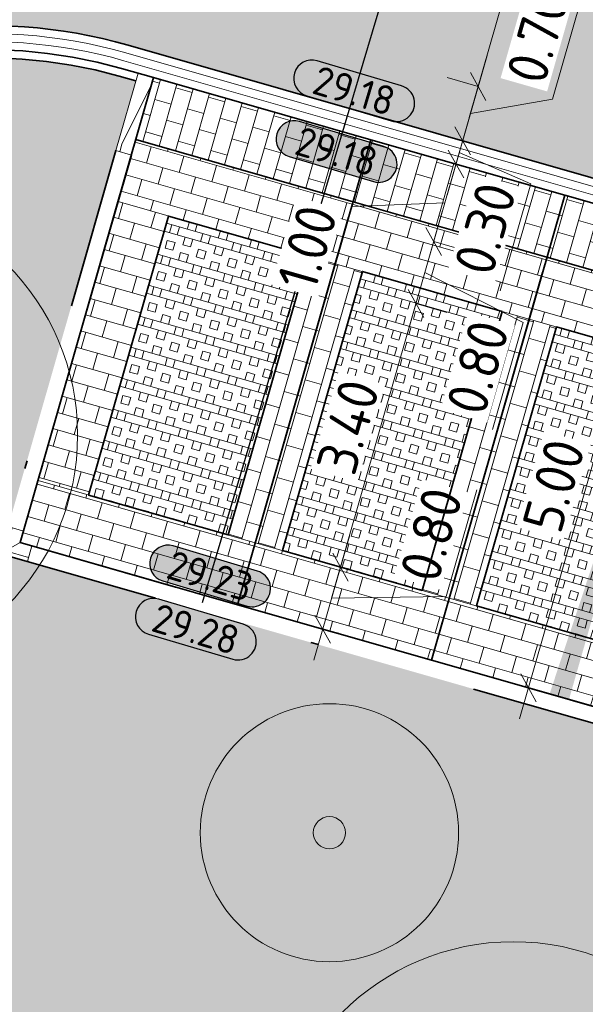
# Model space of a CAD drawing. Header units: metres. Extents: x 199937 to 201628, y 374508 to 375260.
# Tile 100 of 183: x 201258 to 201265, y 374903 to 374915. Entities that reach past the tile are written whole.
import ezdxf
from ezdxf.enums import TextEntityAlignment as Align

# ---------------------------------------------------------------- set-up
doc = ezdxf.new("R2010")
doc.units = ezdxf.units.M
doc.linetypes.add('VH-GELEIDEBAND', pattern=[6, 2, -2, 0, -2])
doc.linetypes.add('VH-OPSLUITBAND_100X200', pattern=[16, 8, -2, 4, -2])
for name, color, linetype, lineweight in [('N-WE-GR-BEPLANTING-A', 92, 'Continuous', 0), ('N-WE-OG-HOOGTELIJN-G', 7, 'Continuous', 25), ('N-WE-VH-DWARSHELLING-S', 7, 'Continuous', 25), ('N-WE-VH-GOOT-G', 170, 'Continuous', 35), ('N-WE-VH-KANTOPSLUITING_GELEIDEBAND_50 200-G', 20, 'VH-GELEIDEBAND', 35), ('N-WE-VH-KANTOPSLUITING_GELEIDEBAND_50 200_250_HOEKSTUK-S', 20, 'Continuous', 25), ('N-WE-VH-KANTOPSLUITING_GELEIDEBAND_50 200_250_INRITVERLOOPBAND-S', 20, 'Continuous', 25), ('N-WE-VH-KANTOPSLUITING_OPSLUITBAND_100X200-G', 150, 'VH-OPSLUITBAND_100X200', 35), ('N-WE-VH-KANTVERHARDING_STREKLAAG-G', 60, 'Continuous', 18), ('N-WE-VH-VERHARDING_GRASBETONSTEEN-A', 72, 'Continuous', 18), ('N-WE-VH-VERHARDING_GRASBETONSTEEN-G', 70, 'Continuous', 35), ('N-WE-VW-MARKERING_PARKEERVAK-G', 7, 'Continuous', 35), ('X-XX-AL-HOOGTELABEL-S', 7, 'Continuous', 25), ('X-XX-AL-M', 7, 'Continuous', 18)]:
    doc.layers.add(name, color=color, linetype=linetype, lineweight=lineweight)
doc.layers.add('N-WE-GR-BOOM-S', color=3, linetype='Continuous', lineweight=25, true_color=0x00ff00)
doc.layers.add('N-WE-VH-VERHARDING_BETONSTRAATSTEEN_ROOD-A', color=7, linetype='Continuous', lineweight=0, true_color=0xa92c0a)
doc.layers.add('X-XX-AL-HULPLIJN-G', color=7, linetype='Continuous', lineweight=18, plot=False)
doc.styles.add('NLCS-ISO-ANNOTATIEF-T18', font='NLCS-ISO.ttf', dxfattribs={"height": 1.8})
doc.styles.add('NLCS-ISO-ANNOTATIEF-T25', font='NLCS-ISO.ttf', dxfattribs={"height": 2.5})
doc.dimstyles.new('NLCS-ANNOTATIEF-T25-SCHRAP_L2_H1', dxfattribs={"dimtxt": 2.5, "dimasz": 1.4, "dimexe": 2, "dimexo": 2, "dimgap": 0.7, "dimtad": 1, "dimzin": 0, "dimdsep": 46, "dimtxsty": 'NLCS-ISO-ANNOTATIEF-T25', "dimblk": 'OBLIQUE', "dimcen": 0, "dimdle": 2, "dimclrd": 256, "dimclre": 256, "dimclrt": 256, "dimadec": 1, "dimazin": 0, "dimtfac": 1, "dimtdec": 3, "dimtofl": 0, "dimtmove": 0, "dimatfit": 3, "dimldrblk": 'OBLIQUE', "dimfxl": 2, "dimfxlon": 1, "dimtfillclr": 256, "dimtolj": 1, "dimtzin": 0, "dimlwd": -1, "dimlwe": -1, "dimarcsym": 0})
pattern_1 = [(74.03117997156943, (201268.7461817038, 374899.0245895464), (-0.1441224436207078, 0.2596704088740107), [0.21, -0.21]), (164.0311799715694, (201268.7461817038, 374899.0245895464), (-0.05777398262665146, -0.2018964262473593), [])]
pattern_2 = [(164.0311799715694, (201268.7461817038, 374899.0245895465), (-0.1100456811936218, -0.3845646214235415), []), (164.0311799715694, (201268.7736931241, 374899.1207307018), (-0.1100456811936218, -0.3845646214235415), []), (74.03117997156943, (201268.7461817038, 374899.0245895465), (-0.3845646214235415, 0.1100456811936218), [-0.1, 0.1]), (74.03117997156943, (201268.6500405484, 374899.0521009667), (-0.3845646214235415, 0.1100456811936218), [-0.1, 0.1]), (74.03117997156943, (201268.5538993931, 374899.0796123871), (-0.3845646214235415, 0.1100456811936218), [0.1, -0.1]), (74.03117997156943, (201268.4577582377, 374899.1071238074), (-0.3845646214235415, 0.1100456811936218), [0.1, -0.1]), (164.0311799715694, (201268.8012045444, 374899.2168718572), (-0.1100456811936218, -0.3845646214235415), [0.1, -0.1]), (164.0311799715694, (201268.8287159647, 374899.3130130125), (-0.1100456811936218, -0.3845646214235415), [0.1, -0.1])]
pattern_3 = [(344.0311799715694, (0, 0), (0.2596704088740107, 0.1441224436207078), [0.21, -0.21]), (74.03117997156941, (0, 0), (-0.2018964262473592, 0.05777398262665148), [])]
pattern_4 = [(344.03117998, (201123.740729, 375003.373236), (0.2596704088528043, 0.144122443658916), [0.21, -0.21]), (74.03117997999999, (201123.740729, 375003.373236), (-0.2018964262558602, 0.05777398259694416), [])]

# ---------------------------------------------------------------- blocks, each defined once
blk = doc.blocks.new('SGR-BOOM_01-SO')
at = {"linetype": 'ByBlock', "lineweight": 18}
h = blk.add_hatch(color=0, dxfattribs=at)
h.dxf.hatch_style = 1
edge = h.paths.add_edge_path()
edge.add_arc((0, 0), 0.25, 0, 360)
at = {"color": 0, "linetype": 'ByBlock', "lineweight": 18}
for radius in [2, 0.25]:
    blk.add_circle((0, 0), radius, dxfattribs=at)
blk = doc.blocks.new('_Oblique')
at = {"color": 0, "linetype": 'ByBlock', "lineweight": -2}
blk.add_line((-0.5, -0.5), (0.5, 0.5), dxfattribs=at)
blk = doc.blocks.new('*D196')
at = {"layer": 'Defpoints', "color": 0, "transparency": 16777216}
for p in [(201262.0104490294, 374908.6430311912), (201262.0104490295, 374908.6430311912), (201261.790357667, 374907.8739019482)]:
    blk.add_point(p, dxfattribs=at)
at = {"layer": 'X-XX-AL-M', "transparency": 16777216}
for p, q in [((201263.3201696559, 374908.2765671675), (201263.699827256, 374909.6033151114)), ((201261.6803119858, 374907.4893373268), (201262.1204947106, 374909.0275958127)), ((201262.0104490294, 374908.6430311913), (201262.3950136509, 374908.5329855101)), ((201261.9004033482, 374908.2584665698), (201263.3201696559, 374908.2765671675)), ((201261.790357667, 374907.8739019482), (201262.1749222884, 374907.763856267))]:
    blk.add_line(p, q, dxfattribs=at)
at = {"layer": 'X-XX-AL-M', "transparency": 16777216, "xscale": 0.28, "yscale": 0.28, "zscale": 0.28}
for p, rotation in [((201262.0104490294, 374908.6430311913), 74.03117996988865), ((201261.790357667, 374907.8739019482), 254.0311799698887)]:
    blk.add_blockref('_Oblique', p, dxfattribs=dict(at, rotation=rotation))
at = {"layer": 'X-XX-AL-M', "transparency": 16777216, "insert": (201263.1350479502, 374909.0472356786), "char_height": 0.5, "attachment_point": 5, "rotation": 74.03117996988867, "style": 'NLCS-ISO-ANNOTATIEF-T25', "bg_fill": 3, "box_fill_scale": 1.1, "bg_fill_color": 256, "bg_fill_true_color": 13158600, "bg_fill_transparency": 0}
blk.add_mtext('\\A1;0.80', dxfattribs=at)
blk = doc.blocks.new('*D197')
at = {"layer": 'Defpoints', "color": 0, "transparency": 16777216}
for p in [(201262.9458373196, 374911.9118304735), (201262.9458373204, 374911.9118304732), (201262.0104490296, 374908.6430311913)]:
    blk.add_point(p, dxfattribs=at)
at = {"layer": 'X-XX-AL-M', "transparency": 16777216}
for p, q in [((201261.9004033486, 374908.2584665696), (201263.0558830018, 374912.2963950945)), ((201262.9458373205, 374911.9118304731), (201263.3304019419, 374911.8017847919)), ((201262.0104490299, 374908.6430311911), (201262.3950136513, 374908.5329855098))]:
    blk.add_line(p, q, dxfattribs=at)
at = {"layer": 'X-XX-AL-M', "transparency": 16777216, "xscale": 0.28, "yscale": 0.28, "zscale": 0.28}
for p, rotation in [((201262.9458373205, 374911.9118304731), 74.03117996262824), ((201262.0104490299, 374908.6430311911), 254.0311799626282)]:
    blk.add_blockref('_Oblique', p, dxfattribs=dict(at, rotation=rotation))
at = {"layer": 'X-XX-AL-M', "transparency": 16777216, "insert": (201262.1031926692, 374910.3847253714), "char_height": 0.5, "attachment_point": 5, "rotation": 74.03117996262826, "style": 'NLCS-ISO-ANNOTATIEF-T25', "bg_fill": 3, "box_fill_scale": 1.1, "bg_fill_color": 256, "bg_fill_true_color": 13158600, "bg_fill_transparency": 0}
blk.add_mtext('\\A1;3.40', dxfattribs=at)
blk = doc.blocks.new('*D198')
at = {"layer": 'Defpoints', "color": 0, "transparency": 16777216}
for p in [(201263.1659286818, 374912.6809597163), (201263.1659286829, 374912.6809597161), (201262.9458373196, 374911.9118304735)]:
    blk.add_point(p, dxfattribs=at)
at = {"layer": 'X-XX-AL-M', "transparency": 16777216}
for p, q in [((201262.8357916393, 374911.5272658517), (201263.2759743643, 374913.0655243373)), ((201263.165928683, 374912.6809597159), (201263.5504933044, 374912.5709140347)), ((201263.0558830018, 374912.2963950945), (201264.2754525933, 374911.6769715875)), ((201262.9458373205, 374911.9118304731), (201263.3304019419, 374911.8017847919)), ((201264.2754525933, 374911.6769715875), (201263.895794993, 374910.3502236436))]:
    blk.add_line(p, q, dxfattribs=at)
at = {"layer": 'X-XX-AL-M', "transparency": 16777216, "xscale": 0.28, "yscale": 0.28, "zscale": 0.28}
for p, rotation in [((201263.165928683, 374912.6809597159), 74.03117996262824), ((201262.9458373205, 374911.9118304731), 254.0311799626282)]:
    blk.add_blockref('_Oblique', p, dxfattribs=dict(at, rotation=rotation))
at = {"layer": 'X-XX-AL-M', "transparency": 16777216, "insert": (201263.7106732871, 374911.1208921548), "char_height": 0.5, "attachment_point": 5, "rotation": 74.03117996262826, "style": 'NLCS-ISO-ANNOTATIEF-T25', "bg_fill": 3, "box_fill_scale": 1.1, "bg_fill_color": 256, "bg_fill_true_color": 13158600, "bg_fill_transparency": 0}
blk.add_mtext('\\A1;0.80', dxfattribs=at)
blk = doc.blocks.new('*D199')
at = {"layer": 'Defpoints', "color": 0, "transparency": 16777216}
for p in [(201263.4410428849, 374913.6423712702), (201263.4410428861, 374913.6423712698), (201263.1659286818, 374912.6809597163)]:
    blk.add_point(p, dxfattribs=at)
at = {"layer": 'X-XX-AL-M', "transparency": 16777216}
for p, q in [((201263.0558830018, 374912.2963950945), (201263.5510885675, 374914.0269358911)), ((201263.4410428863, 374913.6423712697), (201263.8256075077, 374913.5323255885)), ((201262.1494200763, 374913.1174595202), (201261.7972738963, 374911.8868527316)), ((201263.3034857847, 374913.1616654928), (201262.1494200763, 374913.1174595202)), ((201263.1659286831, 374912.6809597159), (201263.5504933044, 374912.5709140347))]:
    blk.add_line(p, q, dxfattribs=at)
at = {"layer": 'X-XX-AL-M', "transparency": 16777216, "xscale": 0.28, "yscale": 0.28, "zscale": 0.28}
for p, rotation in [((201263.4410428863, 374913.6423712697), 74.03117996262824), ((201263.1659286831, 374912.6809597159), 254.0311799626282)]:
    blk.add_blockref('_Oblique', p, dxfattribs=dict(at, rotation=rotation))
at = {"layer": 'X-XX-AL-M', "transparency": 16777216, "insert": (201261.5983964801, 374912.6094506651), "char_height": 0.5, "attachment_point": 5, "rotation": 74.03117996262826, "style": 'NLCS-ISO-ANNOTATIEF-T25', "bg_fill": 3, "box_fill_scale": 1.1, "bg_fill_color": 256, "bg_fill_true_color": 13158600, "bg_fill_transparency": 0}
blk.add_mtext('\\A1;1.00', dxfattribs=at)
blk = doc.blocks.new('*D200')
at = {"layer": 'Defpoints', "color": 0, "transparency": 16777216}
for p in [(201263.5235771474, 374913.9307947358), (201263.523577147, 374913.9307947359)]:
    blk.add_point(p, dxfattribs=at)
at = {"layer": 'X-XX-AL-M', "transparency": 16777216}
for p, q in [((201263.3309972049, 374913.2578066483), (201263.6336228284, 374914.3153593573)), ((201263.5235771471, 374913.9307947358), (201263.1390125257, 374914.0408404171)), ((201263.4823100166, 374913.7865830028), (201264.368133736, 374913.3978881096)), ((201263.4410428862, 374913.6423712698), (201263.8256075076, 374913.5323255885)), ((201264.368133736, 374913.3978881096), (201263.9884761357, 374912.0711401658))]:
    blk.add_line(p, q, dxfattribs=at)
at = {"layer": 'X-XX-AL-M', "transparency": 16777216, "xscale": 0.28, "yscale": 0.28, "zscale": 0.28, "rotation": 74.03117996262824}
blk.add_blockref('_Oblique', (201263.5235771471, 374913.9307947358), dxfattribs=at)
at = {"layer": 'X-XX-AL-M', "transparency": 16777216, "insert": (201263.8033544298, 374912.841808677), "char_height": 0.5, "attachment_point": 5, "rotation": 74.03117996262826, "style": 'NLCS-ISO-ANNOTATIEF-T25', "bg_fill": 3, "box_fill_scale": 1.1, "bg_fill_color": 256, "bg_fill_true_color": 13158600, "bg_fill_transparency": 0}
blk.add_mtext('\\A1;0.30', dxfattribs=at)
at = {"layer": 'Defpoints', "color": 0, "transparency": 16777216}
blk.add_point((201263.4410428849, 374913.6423712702), dxfattribs=at)
at = {"layer": 'X-XX-AL-M', "transparency": 16777216, "xscale": 0.28, "yscale": 0.28, "zscale": 0.28, "rotation": 254.0311799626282}
blk.add_blockref('_Oblique', (201263.4410428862, 374913.6423712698), dxfattribs=at)
blk = doc.blocks.new('*D201')
at = {"layer": 'Defpoints', "color": 0, "transparency": 16777216}
for p in [(201263.7161570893, 374914.6037828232), (201263.7161570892, 374914.6037828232), (201263.5235771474, 374913.9307947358)]:
    blk.add_point(p, dxfattribs=at)
at = {"layer": 'X-XX-AL-M', "transparency": 16777216}
for p, q in [((201264.6366143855, 374914.4450229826), (201265.0162719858, 374915.7717709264)), ((201263.4135314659, 374913.5462301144), (201263.8262027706, 374914.9883474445)), ((201263.7161570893, 374914.6037828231), (201263.3315924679, 374914.7138285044)), ((201263.6198671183, 374914.2672887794), (201264.6366143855, 374914.4450229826)), ((201263.5235771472, 374913.9307947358), (201263.1390125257, 374914.0408404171))]:
    blk.add_line(p, q, dxfattribs=at)
at = {"layer": 'X-XX-AL-M', "transparency": 16777216, "xscale": 0.28, "yscale": 0.28, "zscale": 0.28}
for p, rotation in [((201263.7161570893, 374914.6037828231), 74.03117996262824), ((201263.5235771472, 374913.9307947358), 254.0311799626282)]:
    blk.add_blockref('_Oblique', p, dxfattribs=dict(at, rotation=rotation))
at = {"layer": 'X-XX-AL-M', "transparency": 16777216, "insert": (201264.4514926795, 374915.2156914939), "char_height": 0.5, "attachment_point": 5, "rotation": 74.03117996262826, "style": 'NLCS-ISO-ANNOTATIEF-T25', "bg_fill": 3, "box_fill_scale": 1.1, "bg_fill_color": 256, "bg_fill_true_color": 13158600, "bg_fill_transparency": 0}
blk.add_mtext('\\A1;0.70', dxfattribs=at)
blk = doc.blocks.new('*D202')
at = {"layer": 'Defpoints', "color": 0, "transparency": 16777216}
for p in [(201264.740344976, 374918.182900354), (201264.7782992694, 374918.1720394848), (201263.7161570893, 374914.6037828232)]:
    blk.add_point(p, dxfattribs=at)
at = {"layer": 'X-XX-AL-M', "transparency": 16777216}
for p, q in [((201263.606111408, 374914.2192182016), (201264.8503906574, 374918.5674649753)), ((201264.7403449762, 374918.1829003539), (201264.3557803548, 374918.2929460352)), ((201263.7161570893, 374914.6037828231), (201263.3315924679, 374914.7138285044))]:
    blk.add_line(p, q, dxfattribs=at)
at = {"layer": 'X-XX-AL-M', "transparency": 16777216, "xscale": 0.28, "yscale": 0.28, "zscale": 0.28}
for p, rotation in [((201264.7403449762, 374918.1829003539), 74.03117996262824), ((201263.7161570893, 374914.6037828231), 254.0311799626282)]:
    blk.add_blockref('_Oblique', p, dxfattribs=dict(at, rotation=rotation))
at = {"layer": 'X-XX-AL-M', "transparency": 16777216, "insert": (201263.8533005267, 374916.5006361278), "char_height": 0.5, "attachment_point": 5, "rotation": 74.03117996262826, "style": 'NLCS-ISO-ANNOTATIEF-T25', "bg_fill": 3, "box_fill_scale": 1.1, "bg_fill_color": 256, "bg_fill_true_color": 13158600, "bg_fill_transparency": 0}
blk.add_mtext('\\A1;3.72', dxfattribs=at)
blk = doc.blocks.new('*D224')
at = {"layer": 'Defpoints', "color": 0, "transparency": 16777216}
for p in [(201265.7161974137, 374911.9511836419), (201265.716197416, 374911.9511836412), (201264.340626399, 374907.1441258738)]:
    blk.add_point(p, dxfattribs=at)
at = {"layer": 'X-XX-AL-M', "transparency": 16777216}
for p, q in [((201264.2305807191, 374906.7595612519), (201265.8262430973, 374912.3357482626)), ((201265.7161974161, 374911.9511836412), (201266.1007620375, 374911.8411379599)), ((201264.3406264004, 374907.1441258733), (201264.7251910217, 374907.034080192))]:
    blk.add_line(p, q, dxfattribs=at)
at = {"layer": 'X-XX-AL-M', "transparency": 16777216, "xscale": 0.28, "yscale": 0.28, "zscale": 0.28}
for p, rotation in [((201265.7161974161, 374911.9511836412), 74.03117996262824), ((201264.3406264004, 374907.1441258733), 254.0311799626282)]:
    blk.add_blockref('_Oblique', p, dxfattribs=dict(at, rotation=rotation))
at = {"layer": 'X-XX-AL-M', "transparency": 16777216, "insert": (201264.6534614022, 374909.6549492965), "char_height": 0.5, "attachment_point": 5, "rotation": 74.03117996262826, "style": 'NLCS-ISO-ANNOTATIEF-T25', "bg_fill": 3, "box_fill_scale": 1.1, "bg_fill_color": 256, "bg_fill_true_color": 13158600, "bg_fill_transparency": 0}
blk.add_mtext('\\A1;5.00', dxfattribs=at)
blk = doc.blocks.new('*U283')
h = blk.add_hatch(color=253)
h.dxf.hatch_style = 1
edge = h.paths.add_edge_path()
edge.add_line((2.726055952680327, 1.132202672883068), (-2.726055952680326, 1.132202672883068))
edge.add_arc((-2.726055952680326, 0), 1.132202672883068, 90, 270)
edge.add_line((-2.726055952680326, -1.132202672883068), (2.726055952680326, -1.132202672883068))
edge.add_arc((2.726055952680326, 3.697785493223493e-32), 1.132202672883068, 270, 450)
blk.add_lwpolyline([(2.726055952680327, 1.132202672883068), (-2.726055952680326, 1.132202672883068, 0.9999999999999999), (-2.726055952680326, -1.132202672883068), (2.726055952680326, -1.132202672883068, 0.9999999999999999)], format="xyb", close=True)
at = {"style": 'NLCS-ISO-ANNOTATIEF-T18'}
blk.add_attdef('HGT', text='', height=1.8, dxfattribs=at).set_placement((-0.002853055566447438, -0.0004570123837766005), align=Align.MIDDLE_CENTER)
blk = doc.blocks.new('SVH-GELEIDEBAND INRITVERLOOPBAND_50 200X200_LINKS_L1000_HD-MM')
at = {"linetype": 'Continuous', "lineweight": 0}
blk.add_lwpolyline([(0, 0), (1000, 1.13686837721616e-13), (1000, 200.0000000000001), (0, 200)], close=True, dxfattribs=at)
blk.add_lwpolyline([(900, 1.023181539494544e-13), (100, 150), (0, 150)], dxfattribs=at)
blk = doc.blocks.new('SVH-GELEIDEBAND HOEKSTUK_50 200X250_L150_H90INW_HD-MM')
at = {"linetype": 'Continuous', "lineweight": 0}
blk.add_line((150, 0), (300, 150), dxfattribs=at)
blk.add_lwpolyline([(150, 0), (0, 0), (0, 200), (350, 200), (350, -150), (150, -150)], close=True, dxfattribs=at)
blk.add_lwpolyline([(300, -150), (300, 150), (0, 150)], dxfattribs=at)
blk = doc.blocks.new('*U418')
blk.add_solid([(0, 0), (0, 0.25), (6.000000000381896, 0)])

msp = doc.modelspace()

# ---------------------------------------------------------------- hatches: boundary and pattern name
at = {"layer": 'N-WE-GR-BEPLANTING-A', "true_color": 0x52a500}
h = msp.add_hatch(dxfattribs=at)
h.set_pattern_fill('AGR-BEPLANTING_SOORT_02-SO', color=74, scale=0.2, pattern_type=2)
h.set_pattern_definition([(59.99999999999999, (201123.740729, 375003.3732360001), (-0.08660261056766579, 0.1499998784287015), [0.0577352, -0.11547]), (59.99999999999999, (201123.740729, 375003.473236), (-0.08660261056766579, 0.1499998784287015), [0.0577352, -0.11547]), (300.0000000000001, (201123.740729, 375003.473236), (0.1732050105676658, 1.215712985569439e-07), [0.0577352, -0.11547])])
h.paths.add_polyline_path([(201276.7251038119, 374905.9026811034, -1), (201277.1251038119, 374905.9026811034, -1)], flags=16)
edge = h.paths.add_edge_path()
edge.add_line((201257.7960755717, 374908.8088644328), (201259.4742722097, 374914.6734749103))
edge.add_line((201259.4742722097, 374914.6734749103), (201259.2701698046, 374914.7318801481))
edge.add_arc((201257.64699601, 374909.059551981), 5.900000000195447, 74.03118000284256, 121.3421147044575)
edge.add_line((201254.5781285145, 374914.0986046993), (201251.6553022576, 374912.3185545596))
edge.add_line((201251.6553022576, 374912.3185545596), (201255.8284867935, 374905.5938814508))
edge.add_line((201255.8284867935, 374905.5938814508), (201256.5556085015, 374906.0863165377))
edge.add_line((201256.5556085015, 374906.0863165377), (201257.0954477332, 374905.2387585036))
edge.add_line((201257.0954477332, 374905.2387585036), (201257.0111034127, 374905.1850366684))
edge.add_line((201257.0111034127, 374905.1850366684), (201257.2790202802, 374904.764402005))
edge.add_line((201257.2790202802, 374904.764402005), (201255.5741490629, 374903.7118945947))
edge.add_line((201255.5741490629, 374903.7118945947), (201255.3114931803, 374904.1373495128))
edge.add_line((201255.3114931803, 374904.1373495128), (201255.2264021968, 374904.0848183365))
edge.add_line((201255.2264021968, 374904.0848183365), (201250.5564317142, 374911.6493239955))
edge.add_line((201250.5564317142, 374911.6493239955), (201248.017169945, 374910.1028710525))
edge.add_line((201248.017169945, 374910.1028710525), (201259.5500000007, 374891.2340000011))
edge.add_line((201259.5500000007, 374891.2340000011), (201279.2476113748, 374903.1171880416))
edge.add_line((201279.2476113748, 374903.1171880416), (201276.0649480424, 374908.3112547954))
edge.add_arc((201271.0342567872, 374905.2286997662), 5.900000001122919, 31.49787584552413, 74.03117996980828)
edge.add_line((201272.6574305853, 374910.9010279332), (201272.453328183, 374910.9594331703))
edge.add_line((201272.453328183, 374910.9594331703), (201270.775131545, 374905.0948226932))
edge.add_line((201270.775131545, 374905.0948226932), (201257.7960755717, 374908.8088644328))
at = {"layer": 'N-WE-VH-VERHARDING_BETONSTRAATSTEEN_ROOD-A'}
h = msp.add_hatch(dxfattribs=at)
h.set_pattern_fill('AVH-ROO_BSS_KEIFRMT_KEPER-SO', color=36, scale=2, angle=29.03117997, pattern_type=2)
h.set_pattern_definition([(29.03117997, (0, 0), (0.08170474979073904, 0.2855246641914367), [0.63, -0.21]), (299.03117997, (-0.2038199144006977, 0.3672294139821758), (0.08170474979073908, 0.2855246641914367), [0.63, -0.21])])
edge = h.paths.add_edge_path()
edge.add_line((201263.0447961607, 374926.7640627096), (201258.8073366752, 374927.3887984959))
edge.add_arc((201255.8419856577, 374928.836794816), 3.29999999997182, 211.7040694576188, 333.9735025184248, ccw=False)
edge.add_line((201253.0344321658, 374927.1025389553), (201252.3157756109, 374928.2659582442))
edge.add_line((201252.3157756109, 374928.2659582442), (201248.7425257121, 374926.0587235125))
edge.add_line((201248.7425257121, 374926.0587235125), (201252.185842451, 374920.4844042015))
edge.add_arc((201251.0798365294, 374919.8012124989), 1.300000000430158, -58.65788527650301, 31.704069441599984, ccw=False)
edge.add_line((201251.756027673, 374918.6909127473), (201254.351608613, 374914.4289922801))
edge.add_line((201254.351608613, 374914.4289922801), (201254.3700697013, 374914.440235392))
edge.add_arc((201257.6469960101, 374909.0595519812), 6.300000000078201, 74.03117997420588, 121.3421147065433, ccw=False)
edge.add_line((201259.3802154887, 374915.1164447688), (201272.7674762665, 374911.2855925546))
edge.add_arc((201271.0342567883, 374905.2286997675), 6.29999999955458, 31.49787584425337, 74.03117997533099, ccw=False)
edge.add_line((201276.406011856, 374908.5202415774), (201279.4654290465, 374903.5273109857))
edge.add_line((201279.4654290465, 374903.5273109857), (201281.4909110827, 374904.7684246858))
edge.add_arc((201283.4520280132, 374905.9700986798), 2.300000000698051, 121.5259274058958, 211.4978758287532, ccw=False)
edge.add_line((201282.2493940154, 374907.9306270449), (201287.1789282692, 374910.9545187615))
edge.add_line((201287.1789282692, 374910.9545187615), (201284.5796624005, 374915.1918299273))
edge.add_arc((201281.2854910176, 374920.56197284), 6.300000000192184, 253.4236169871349, 301.52592738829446, ccw=False)
edge.add_line((201279.4881430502, 374914.5237992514), (201263.5873717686, 374919.2568892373))
edge.add_arc((201264.5288397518, 374922.4197420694), 3.300000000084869, 143.5464036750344, 253.4236169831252, ccw=False)
edge.add_arc((201255.6505560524, 374928.9154058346), 7.700848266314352, 323.9222265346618, 343.7777241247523)
h = msp.add_hatch(dxfattribs=at)
h.set_pattern_fill('AVH-ROO_BSS_KEIFRMT_HALFST-SO', color=36, scale=2, angle=-15.96882002, pattern_type=2)
h.set_pattern_definition(pattern_4)
h.paths.add_polyline_path([(201262.3860182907, 374913.9442734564), (201259.6940659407, 374914.7145932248), (201259.4739745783, 374913.9454639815), (201262.1659269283, 374913.1751442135)])
h = msp.add_hatch(dxfattribs=at)
h.set_pattern_fill('AVH-ROO_BSS_KEIFRMT_HALFST-SO', color=36, scale=2, angle=74.03117997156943, pattern_type=2)
h.set_pattern_definition(pattern_1)
h.paths.add_polyline_path([(201261.9458355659, 374912.4060149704), (201262.1659269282, 374913.1751442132), (201259.4739745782, 374913.9454639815), (201259.2538832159, 374913.1763347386)])
h = msp.add_hatch(dxfattribs=at)
h.set_pattern_fill('AVH-ROO_BSS_KEIFRMT_HALFST-SO', color=36, scale=2, angle=-15.96882002, pattern_type=2)
h.set_pattern_definition(pattern_4)
h.paths.add_polyline_path([(201264.7895471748, 374913.2564879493), (201262.3860182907, 374913.9442734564), (201262.1659269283, 374913.1751442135), (201264.5694558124, 374912.4873587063)])
h = msp.add_hatch(dxfattribs=at)
h.set_pattern_fill('AVH-ROO_BSS_KEIFRMT_HALFST-SO', color=36, scale=2, angle=-15.96882002, pattern_type=2)
h.set_pattern_definition(pattern_4)
h.paths.add_polyline_path([(201267.1930760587, 374912.5687024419), (201264.7895471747, 374913.2564879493), (201264.5694558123, 374912.4873587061), (201266.9729846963, 374911.7995731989)])
h = msp.add_hatch(dxfattribs=at)
h.set_pattern_fill('AVH-ROO_BSS_KEIFRMT_HALFST-SO', color=36, scale=2, angle=254.03, pattern_type=2)
h.set_pattern_definition([(254.03, (0, 0), (0.1441170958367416, -0.2596733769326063), [0.21, -0.21]), (344.03, (0, 0), (0.05777814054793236, 0.201895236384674), [])])
h.paths.add_polyline_path([(201259.8788007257, 374912.9975105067), (201259.2538832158, 374913.1763347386), (201258.2634720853, 374909.7152531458), (201258.8883895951, 374909.5364289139)])
h = msp.add_hatch(dxfattribs=at)
h.set_pattern_fill('AVH-ROO_BSS_KEIFRMT_HALFST-SO', color=36, scale=2, angle=74.03117997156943, pattern_type=2)
h.set_pattern_definition(pattern_1)
h.paths.add_polyline_path([(201264.34936445, 374911.7182294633), (201264.5694558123, 374912.4873587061), (201262.1659269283, 374913.1751442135), (201261.945835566, 374912.4060149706)])
h = msp.add_hatch(dxfattribs=at)
h.set_pattern_fill('AVH-ROO_BSS_KEIFRMT_HALFST-SO', color=36, scale=2, angle=-15.96882002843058, pattern_type=2)
h.set_pattern_definition(pattern_3)
h.paths.add_polyline_path([(201262.2823296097, 374912.3097249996), (201261.6093415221, 374912.5023049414), (201260.6189303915, 374909.0412233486), (201261.2919184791, 374908.8486434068)])
h = msp.add_hatch(dxfattribs=at)
h.set_pattern_fill('AVH-ROO_BSS_KEIFRMT_HALFST-SO', color=36, scale=2, angle=74.03117997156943, pattern_type=2)
h.set_pattern_definition(pattern_1)
h.paths.add_polyline_path([(201266.7528933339, 374911.0304439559), (201266.9729846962, 374911.7995731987), (201264.5694558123, 374912.4873587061), (201264.3493644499, 374911.7182294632)])
h = msp.add_hatch(dxfattribs=at)
h.set_pattern_fill('AVH-ROO_BSS_KEIFRMT_HALFST-SO', color=36, scale=2, angle=-15.96882002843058, pattern_type=2)
h.set_pattern_definition(pattern_3)
h.paths.add_polyline_path([(201264.6858584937, 374911.6219394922), (201264.0128704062, 374911.8145194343), (201263.0224592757, 374908.3534378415), (201263.6954473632, 374908.1608578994)])
h = msp.add_hatch(dxfattribs=at)
h.set_pattern_fill('AVH-ROO_BSS_KEIFRMT_HALFST-SO', color=36, scale=2, angle=74.03117997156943, pattern_type=2)
h.set_pattern_definition(pattern_1)
h.paths.add_polyline_path([(201260.7353330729, 374908.1758041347), (201260.9554244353, 374908.9449333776), (201258.2634720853, 374909.7152531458), (201258.043380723, 374908.9461239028)])
h = msp.add_hatch(dxfattribs=at)
h.set_pattern_fill('AVH-ROO_BSS_KEIFRMT_HALFST-SO', color=36, scale=2, angle=74.03117997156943, pattern_type=2)
h.set_pattern_definition(pattern_1)
h.paths.add_polyline_path([(201263.138861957, 374907.4880186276), (201263.3589533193, 374908.2571478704), (201260.9554244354, 374908.9449333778), (201260.7353330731, 374908.1758041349)])
h = msp.add_hatch(dxfattribs=at)
h.set_pattern_fill('AVH-ROO_BSS_KEIFRMT_HALFST-SO', color=36, scale=2, angle=74.03117997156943, pattern_type=2)
h.set_pattern_definition(pattern_1)
h.paths.add_polyline_path([(201265.5423908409, 374906.8002331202), (201265.7624822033, 374907.569362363), (201263.3589533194, 374908.2571478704), (201263.1388619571, 374907.4880186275)])
at = {"layer": 'N-WE-VH-VERHARDING_GRASBETONSTEEN-A', "true_color": 0x52a500}
h = msp.add_hatch(dxfattribs=at)
h.set_pattern_fill('AVH-GRASBETONSTEEN_01-SO', color=74, angle=74.03117997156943, pattern_type=2)
h.set_pattern_definition(pattern_2)
h.paths.add_polyline_path([(201260.6189303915, 374909.0412233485), (201261.6093415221, 374912.5023049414), (201259.8788007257, 374912.9975105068), (201258.8883895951, 374909.5364289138)])
h = msp.add_hatch(dxfattribs=at)
h.set_pattern_fill('AVH-GRASBETONSTEEN_01-SO', color=74, angle=74.03117997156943, pattern_type=2)
h.set_pattern_definition(pattern_2)
h.paths.add_polyline_path([(201263.0224592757, 374908.3534378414), (201264.0128704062, 374911.8145194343), (201262.2823296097, 374912.3097249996), (201261.2919184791, 374908.8486434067)])
h = msp.add_hatch(dxfattribs=at)
h.set_pattern_fill('AVH-GRASBETONSTEEN_01-SO', color=74, angle=74.03117997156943, pattern_type=2)
h.set_pattern_definition(pattern_2)
h.paths.add_polyline_path([(201265.4259881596, 374907.665652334), (201266.4163992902, 374911.1267339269), (201264.6858584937, 374911.6219394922), (201263.6954473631, 374908.1608578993)])

# ---------------------------------------------------------------- linework, layer by layer
at = {"layer": 'N-WE-VH-GOOT-G'}
msp.add_lwpolyline([(201279.4654290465, 374903.5273109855), (201276.406011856, 374908.5202415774, 0.1877469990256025), (201272.7674762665, 374911.2855925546), (201259.3802154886, 374915.1164447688, 0.2094161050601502), (201254.3700697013, 374914.440235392), (201197.641662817, 374879.891685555, 0.3496658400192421), (201194.9418536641, 374872.5188592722), (201203.5700273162, 374846.6330093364, 0.08300686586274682), (201211.3376270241, 374831.9775358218, 0.01048548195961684), (201222.5837637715, 374817.8977237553, 0.3384533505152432), (201230.0464565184, 374816.2042217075), (201252.5838921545, 374826.5281762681, 0.0296485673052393), (201263.0765490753, 374832.109114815), (201301.465339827, 374855.5459103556, 0.4146907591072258), (201303.5543079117, 374864.2145619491), (201279.9878960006, 374902.6746514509)], format="xyb", dxfattribs=at)
at = {"layer": 'N-WE-VH-VERHARDING_GRASBETONSTEEN-G'}
msp.add_lwpolyline([(201261.6093415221, 374912.5023049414), (201259.8788007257, 374912.9975105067), (201258.8883895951, 374909.5364289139), (201260.6189303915, 374909.0412233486)], close=True, dxfattribs=at)
at = {"layer": 'N-WE-VW-MARKERING_PARKEERVAK-G'}
for points in [[(201259.6940659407, 374914.7145932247), (201258.0433807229, 374908.946123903)], [(201259.6940659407, 374914.7145932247), (201258.043380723, 374908.9461239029)], [(201272.2885572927, 374911.1105971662), (201269.5966049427, 374911.8809169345), (201267.1930760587, 374912.5687024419), (201264.7895471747, 374913.2564879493), (201262.3860182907, 374913.9442734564), (201259.6940659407, 374914.7145932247)], [(201259.4739745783, 374913.9454639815), (201262.1659269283, 374913.1751442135)], [(201262.3860182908, 374913.9442734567), (201260.7353330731, 374908.1758041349)], [(201262.3860182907, 374913.9442734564), (201260.7353330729, 374908.1758041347)], [(201264.7895471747, 374913.2564879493), (201263.138861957, 374907.4880186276)], [(201264.7895471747, 374913.2564879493), (201263.1388619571, 374907.4880186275)], [(201262.1659269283, 374913.1751442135), (201264.5694558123, 374912.4873587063)], [(201262.1109040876, 374912.9828619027), (201260.735333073, 374908.1758041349)], [(201264.5694558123, 374912.4873587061), (201266.9729846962, 374911.7995731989)], [(201264.5144329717, 374912.2950763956), (201263.138861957, 374907.4880186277)], [(201260.7353330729, 374908.1758041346), (201258.043380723, 374908.9461239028)], [(201263.138861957, 374907.4880186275), (201260.7353330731, 374908.1758041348)], [(201265.5423908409, 374906.8002331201), (201263.138861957, 374907.4880186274)]]:
    msp.add_lwpolyline(points, dxfattribs=at)
at = {"layer": 'X-XX-AL-HULPLIJN-G'}
for points in [[(201261.9458355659, 374912.4060149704), (201259.2538832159, 374913.1763347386)], [(201264.34936445, 374911.7182294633), (201261.945835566, 374912.4060149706)], [(201266.7528933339, 374911.0304439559), (201264.3493644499, 374911.7182294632)], [(201260.9554244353, 374908.9449333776), (201258.2634720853, 374909.7152531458)], [(201263.3589533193, 374908.2571478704), (201260.9554244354, 374908.9449333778)], [(201265.7624822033, 374907.569362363), (201263.3589533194, 374908.2571478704)]]:
    msp.add_lwpolyline(points, dxfattribs=at)

# ---------------------------------------------------------------- block references
at = {"layer": 'N-WE-GR-BOOM-S', "color": 3, "true_color": 0x00ff00, "zscale": 0.2}
for p, xscale, yscale in [((201255.7531211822, 374910.2805674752, 29.13331304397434), 1.5, 1.5), ((201261.8737219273, 374905.3484875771, 29.39265334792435), 0.8, 0.8), ((201264.1510148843, 374900.9962390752, 29.44345270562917), 1.5, 1.5)]:
    msp.add_blockref('SGR-BOOM_01-SO', p, dxfattribs=dict(at, xscale=xscale, yscale=yscale))
at = {"layer": 'N-WE-VH-DWARSHELLING-S', "rotation": 74.03117997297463}
msp.add_blockref('*U418', (201264.8420243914, 374907.0006475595), dxfattribs=at)
at = {"layer": 'N-WE-VH-KANTOPSLUITING_GELEIDEBAND_50 200_250_HOEKSTUK-S', "xscale": 0.001, "yscale": 0.001, "zscale": 0.001, "rotation": 164.0311799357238}
msp.add_blockref('SVH-GELEIDEBAND HOEKSTUK_50 200X250_L150_H90INW_HD-MM', (201258.1875924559, 374908.9048567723), dxfattribs=at)
at = {"layer": 'N-WE-VH-KANTOPSLUITING_GELEIDEBAND_50 200_250_INRITVERLOOPBAND-S', "xscale": 0.001, "yscale": 0.001, "zscale": 0.001, "rotation": 74.03117997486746}
msp.add_blockref('SVH-GELEIDEBAND INRITVERLOOPBAND_50 200X200_LINKS_L1000_HD-MM', (201259.4189517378, 374913.7531816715), dxfattribs=at)
at = {"layer": 'X-XX-AL-HOOGTELABEL-S', "xscale": 0.2, "yscale": 0.2, "zscale": 0.2, "rotation": 343.4236169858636}
for p, values in [((201262.1800474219, 374914.5508392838), {'HGT': '29.18'}), ((201261.9620547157, 374913.7966518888), {'HGT': '29.18'}), ((201260.3950988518, 374908.5324784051), {'HGT': '29.23'}), ((201260.2183293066, 374907.8727654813), {'HGT': '29.28'})]:
    msp.add_blockref('*U283', p, dxfattribs=at).add_auto_attribs(values)

# ---------------------------------------------------------------- next in the draw order: dimensions: what is measured, and where the dimension line sits
at = {"layer": 'X-XX-AL-M'}
dim = msp.add_aligned_dim(p1=(201261.790357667, 374907.8739019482), p2=(201262.0104490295, 374908.6430311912), distance=0, dimstyle='NLCS-ANNOTATIEF-T25-SCHRAP_L2_H1', override={"dimtfill": 1}, dxfattribs=at)
dim.commit()
dim.dimension.update_dxf_attribs({"geometry": '*D196', "text_midpoint": (201262.9837351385, 374908.5184593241)})

# ---------------------------------------------------------------- next in the draw order: linework, layer by layer
at = {"layer": 'N-WE-OG-HOOGTELIJN-G'}
msp.add_lwpolyline([(201263.7014890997, 374919.6402653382), (201260.2954381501, 374908.1976692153)], dxfattribs=at)
at = {"layer": 'N-WE-VH-KANTOPSLUITING_GELEIDEBAND_50 200-G'}
for points in [[(201259.2266694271, 374913.8082045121), (201257.7960755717, 374908.8088644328), (201270.775131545, 374905.0948226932), (201272.2057253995, 374910.0941627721)], [(201259.4189517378, 374913.7531816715), (201258.043380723, 374908.9461239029), (201270.6378720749, 374905.3421278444), (201272.0134430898, 374910.1491856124)]]:
    msp.add_lwpolyline(points, dxfattribs=at)
at = {"layer": 'N-WE-VH-KANTOPSLUITING_OPSLUITBAND_100X200-G'}
for points in [[(201259.6940659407, 374914.714593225), (201259.2976812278, 374914.8280213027, 0.2094161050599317), (201254.5261138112, 374914.1840123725), (201197.7977069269, 374879.6354625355, 0.3496658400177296), (201195.2264601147, 374872.6137232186), (201203.8546337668, 374846.7278732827, 0.08300686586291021), (201211.5759058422, 374832.1598081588, 0.01048548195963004), (201222.8141907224, 374818.0898263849, 0.3384533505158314), (201229.921517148, 374816.4769672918), (201252.4589527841, 374826.8009218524, 0.02964856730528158), (201262.9202258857, 374832.3651676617), (201301.3090166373, 374855.8019632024, 0.2991574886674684), (201304.1238061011, 374861.7605819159, 0.2991574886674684)], [(201304.0465921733, 374861.5734374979, -0.2911166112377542), (201301.2569089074, 374855.8873141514), (201262.8681181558, 374832.4505186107, -0.02964856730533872), (201252.4173063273, 374826.8918370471), (201229.8798706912, 374816.5678824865, -0.3384533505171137), (201222.890999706, 374818.1538605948, -0.01048548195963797), (201211.6553321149, 374832.2205656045, -0.08300686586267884), (201203.9495025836, 374846.7594945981), (201195.3213289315, 374872.645344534, -0.3496658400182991), (201197.8497216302, 374879.5500548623), (201254.5781285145, 374914.0986046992, -0.2094161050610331), (201259.2701698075, 374914.7318801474), (201259.4742722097, 374914.6734749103)]]:
    msp.add_lwpolyline(points, format="xyb", dxfattribs=at)
at = {"layer": 'N-WE-VH-KANTVERHARDING_STREKLAAG-G'}
for points in [[(201279.3801630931, 374903.4750642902), (201276.3207459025, 374908.467994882, 0.1877469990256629), (201272.7399648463, 374911.1894513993), (201259.3527040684, 374915.0203036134, 0.2094161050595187), (201254.4220844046, 374914.3548277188), (201197.6936775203, 374879.8062778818, 0.3496658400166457), (201195.036722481, 374872.5504805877), (201203.664896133, 374846.6646306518, 0.08300686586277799), (201211.4170532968, 374832.0382932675, 0.01048548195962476), (201222.6605727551, 374817.9617579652, 0.3384533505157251), (201230.0048100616, 374816.2951369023), (201252.5422456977, 374826.6190914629, 0.02964856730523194), (201263.0244413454, 374832.1944657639), (201301.4132320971, 374855.6312613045, 0.4146907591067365), (201303.4690419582, 374864.1623152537), (201279.9026300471, 374902.6224047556)], [(201279.2948971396, 374903.4228175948), (201276.2354799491, 374908.4157481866, 0.1877469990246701), (201272.712453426, 374911.0933102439), (201259.3251926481, 374914.9241624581, 0.2094161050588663), (201254.4740991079, 374914.2694200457), (201197.7456922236, 374879.7208702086, 0.3496658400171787), (201195.1315912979, 374872.5821019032), (201203.7597649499, 374846.6962519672, 0.08300686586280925), (201211.4964795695, 374832.0990507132, 0.01048548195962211), (201222.7373817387, 374818.025792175, 0.3384533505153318), (201229.9631636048, 374816.386052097), (201252.5005992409, 374826.7100066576, 0.02964856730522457), (201262.9723336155, 374832.2798167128), (201301.3611243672, 374855.7166122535, 0.4146907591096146), (201303.3837760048, 374864.1100685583), (201279.8173640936, 374902.5701580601)]]:
    msp.add_lwpolyline(points, format="xyb", dxfattribs=at)
at = {"layer": 'N-WE-VH-VERHARDING_GRASBETONSTEEN-G'}
for points in [[(201264.0128704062, 374911.8145194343), (201262.2823296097, 374912.3097249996), (201261.2919184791, 374908.8486434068), (201263.0224592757, 374908.3534378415)], [(201266.4163992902, 374911.1267339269), (201264.6858584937, 374911.6219394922), (201263.6954473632, 374908.1608578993), (201265.4259881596, 374907.665652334)]]:
    msp.add_lwpolyline(points, close=True, dxfattribs=at)

# ---------------------------------------------------------------- next in the draw order: dimensions: what is measured, and where the dimension line sits
at = {"layer": 'X-XX-AL-M'}
dim = msp.add_linear_dim(base=(201262.9458373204, 374911.9118304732), p1=(201262.0104490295, 374908.6430311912), p2=(201262.9458373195, 374911.9118304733), angle=254.0311799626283, dimstyle='NLCS-ANNOTATIEF-T25-SCHRAP_L2_H1', override={"dimtfill": 1}, dxfattribs=at)
dim.commit()
dim.dimension.update_dxf_attribs({"geometry": '*D197', "text_midpoint": (201262.1031926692, 374910.3847253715)})

# ---------------------------------------------------------------- next in the draw order: dimensions: what is measured, and where the dimension line sits
dim = msp.add_linear_dim(base=(201263.1659286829, 374912.6809597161), p1=(201262.9458373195, 374911.9118304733), p2=(201263.1659286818, 374912.6809597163), angle=254.0311799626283, dimstyle='NLCS-ANNOTATIEF-T25-SCHRAP_L2_H1', override={"dimtfill": 1}, dxfattribs=at)
dim.commit()
dim.dimension.update_dxf_attribs({"geometry": '*D198', "text_midpoint": (201264.2369366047, 374911.54237397), "dimtype": 160})

# ---------------------------------------------------------------- next in the draw order: dimensions: what is measured, and where the dimension line sits
dim = msp.add_linear_dim(base=(201263.4410428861, 374913.6423712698), p1=(201263.1659286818, 374912.6809597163), p2=(201263.4410428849, 374913.64237127), angle=254.0311799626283, dimstyle='NLCS-ANNOTATIEF-T25-SCHRAP_L2_H1', override={"dimtfill": 1}, dxfattribs=at)
dim.commit()
dim.dimension.update_dxf_attribs({"geometry": '*D199', "text_midpoint": (201262.1109040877, 374912.9828619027), "dimtype": 160})

# ---------------------------------------------------------------- next in the draw order: dimensions: what is measured, and where the dimension line sits
dim = msp.add_linear_dim(base=(201263.523577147, 374913.9307947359), p1=(201263.4410428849, 374913.64237127), p2=(201263.5235771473, 374913.9307947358), angle=254.0311799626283, dimstyle='NLCS-ANNOTATIEF-T25-SCHRAP_L2_H1', override={"dimtfill": 1}, dxfattribs=at)
dim.commit()
dim.dimension.update_dxf_attribs({"geometry": '*D200', "text_midpoint": (201264.3296177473, 374913.2632904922), "dimtype": 160})

# ---------------------------------------------------------------- next in the draw order: dimensions: what is measured, and where the dimension line sits
dim = msp.add_linear_dim(base=(201263.7161570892, 374914.6037828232), p1=(201263.5235771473, 374913.9307947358), p2=(201263.7161570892, 374914.6037828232), angle=254.0311799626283, dimstyle='NLCS-ANNOTATIEF-T25-SCHRAP_L2_H1', override={"dimtfill": 1}, dxfattribs=at)
dim.commit()
dim.dimension.update_dxf_attribs({"geometry": '*D201', "text_midpoint": (201264.6751303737, 374914.5796206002), "dimtype": 160})
dim = msp.add_linear_dim(base=(201265.716197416, 374911.9511836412), p1=(201264.340626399, 374907.1441258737), p2=(201265.7161974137, 374911.9511836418), angle=254.0311799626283, dimstyle='NLCS-ANNOTATIEF-T25-SCHRAP_L2_H1', override={"dimtfill": 1}, dxfattribs=at)
dim.commit()
dim.dimension.update_dxf_attribs({"geometry": '*D224', "text_midpoint": (201264.6534614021, 374909.6549492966)})

# ---------------------------------------------------------------- next in the draw order: dimensions: what is measured, and where the dimension line sits
dim = msp.add_linear_dim(base=(201264.740344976, 374918.182900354), p1=(201263.7161570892, 374914.6037828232), p2=(201264.7782992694, 374918.1720394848), angle=254.0311799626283, dimstyle='NLCS-ANNOTATIEF-T25-SCHRAP_L2_H1', override={"dimtfill": 1}, dxfattribs=at)
dim.commit()
dim.dimension.update_dxf_attribs({"geometry": '*D202', "text_midpoint": (201263.8533005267, 374916.5006361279)})

doc.saveas('drawing.dxf')
